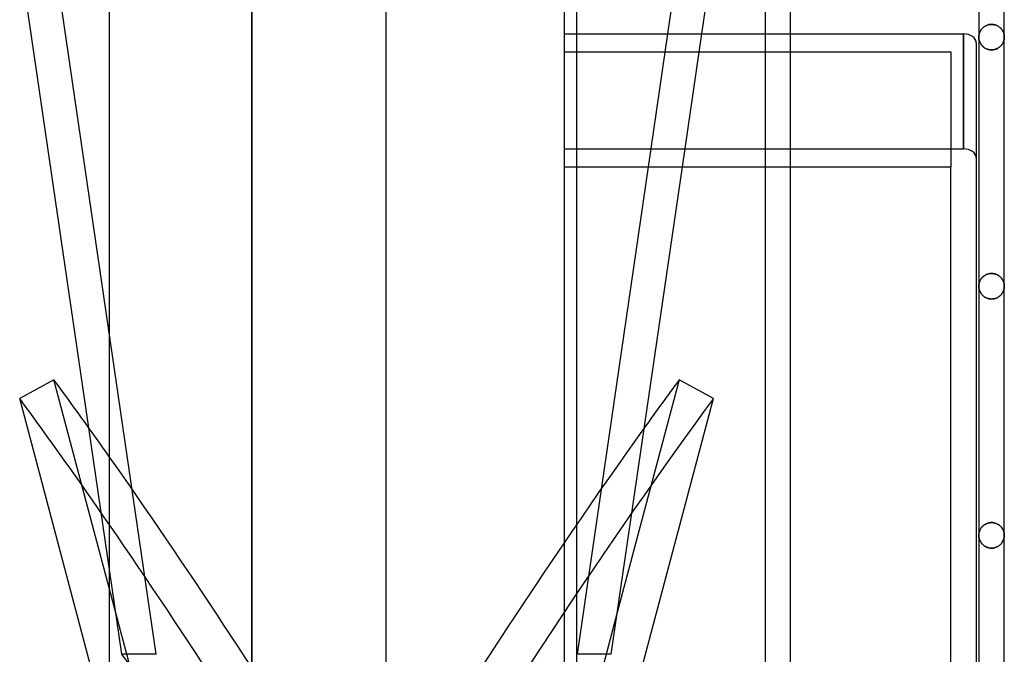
# Model space of a CAD drawing. Header units: millimetres. Extents: x -43 to 77, y -166 to 166.
# Tile 5 of 6: x -43 to 35, y 56 to 106. Entities that reach past the tile are written whole.
import ezdxf

# ---------------------------------------------------------------- set-up
doc = ezdxf.new("R2010")
doc.units = ezdxf.units.MM
doc.layers.add('HIDDEN', color=7, linetype='Continuous')
doc.layers.add('THICK', color=7, linetype='Continuous')

msp = doc.modelspace()

# ---------------------------------------------------------------- linework, layer by layer
at = {"layer": 'HIDDEN'}
for p, q in [((0, 142.55), (0, 0)), ((-24.49, 127.5), (-24.49, 0)), ((-32.008, 56.1), (-40.022, 110.932)), ((32.682, 105.026), (32.713, 105.072)), ((32.713, 105.072), (32.682, 105.026)), ((32.713, 105.072), (32.746, 105.116)), ((32.746, 105.116), (32.713, 105.072)), ((32.746, 105.116), (32.783, 105.158)), ((32.783, 105.158), (32.746, 105.116)), ((32.783, 105.158), (32.823, 105.199)), ((32.823, 105.199), (32.783, 105.158)), ((32.823, 105.199), (32.865, 105.239)), ((32.865, 105.239), (32.823, 105.199)), ((32.865, 105.239), (32.911, 105.277)), ((32.911, 105.277), (32.865, 105.239)), ((32.911, 105.277), (32.961, 105.312)), ((32.961, 105.312), (32.911, 105.277)), ((32.961, 105.312), (33.013, 105.345)), ((33.013, 105.345), (32.961, 105.312)), ((33.013, 105.345), (33.068, 105.376)), ((33.068, 105.376), (33.013, 105.345)), ((33.068, 105.376), (33.127, 105.403)), ((33.127, 105.403), (33.068, 105.376)), ((33.127, 105.403), (33.188, 105.427)), ((33.188, 105.427), (33.127, 105.403)), ((33.188, 105.427), (33.252, 105.448)), ((33.252, 105.448), (33.188, 105.427)), ((33.252, 105.448), (33.318, 105.464)), ((33.318, 105.464), (33.252, 105.448)), ((33.318, 105.464), (33.386, 105.476)), ((33.386, 105.476), (33.318, 105.464)), ((33.386, 105.476), (33.455, 105.483)), ((33.455, 105.483), (33.386, 105.476)), ((33.455, 105.483), (33.525, 105.485)), ((33.525, 105.485), (33.455, 105.483)), ((33.525, 105.485), (33.598, 105.483)), ((33.598, 105.483), (33.525, 105.485)), ((33.598, 105.483), (33.67, 105.475)), ((33.67, 105.475), (33.598, 105.483)), ((33.67, 105.475), (33.74, 105.462)), ((33.74, 105.462), (33.67, 105.475)), ((33.74, 105.462), (33.808, 105.445)), ((33.808, 105.445), (33.74, 105.462)), ((33.808, 105.445), (33.874, 105.423)), ((33.874, 105.423), (33.808, 105.445)), ((33.874, 105.423), (33.937, 105.397)), ((33.937, 105.397), (33.874, 105.423)), ((33.937, 105.397), (33.997, 105.368)), ((33.997, 105.368), (33.937, 105.397)), ((33.997, 105.368), (34.054, 105.335)), ((34.054, 105.335), (33.997, 105.368)), ((34.054, 105.335), (34.107, 105.3)), ((34.107, 105.3), (34.054, 105.335)), ((34.107, 105.3), (34.157, 105.262)), ((34.157, 105.262), (34.107, 105.3)), ((34.157, 105.262), (34.203, 105.222)), ((34.203, 105.222), (34.157, 105.262)), ((34.203, 105.222), (34.246, 105.181)), ((34.246, 105.181), (34.203, 105.222)), ((34.246, 105.181), (34.286, 105.137)), ((34.286, 105.137), (34.246, 105.181)), ((34.286, 105.137), (34.322, 105.092)), ((34.322, 105.092), (34.286, 105.137)), ((34.322, 105.092), (34.355, 105.046)), ((34.355, 105.046), (34.322, 105.092)), ((34.355, 105.046), (34.385, 104.998)), ((34.385, 104.998), (34.355, 105.046)), ((0, 104.74), (1, 104.74)), ((8.117, 104.74), (6.592, 94.31)), ((9.277, 94.31), (10.802, 104.74)), ((15.762, 104.74), (17.762, 104.74)), ((31.325, 95.725), (31.325, 104.74)), ((32.525, 104.49), (32.526, 104.54)), ((32.526, 104.54), (32.525, 104.49)), ((32.527, 104.435), (32.525, 104.49)), ((32.525, 104.49), (32.527, 104.435)), ((32.526, 104.54), (32.53, 104.59)), ((32.53, 104.59), (32.526, 104.54)), ((32.531, 104.379), (32.527, 104.435)), ((32.527, 104.435), (32.531, 104.379)), ((32.53, 104.59), (32.536, 104.64)), ((32.536, 104.64), (32.53, 104.59)), ((32.539, 104.324), (32.531, 104.379)), ((32.531, 104.379), (32.539, 104.324)), ((32.536, 104.64), (32.545, 104.69)), ((32.545, 104.69), (32.536, 104.64)), ((32.549, 104.27), (32.539, 104.324)), ((32.539, 104.324), (32.549, 104.27)), ((32.545, 104.69), (32.557, 104.74)), ((32.557, 104.74), (32.545, 104.69)), ((32.563, 104.216), (32.549, 104.27)), ((32.549, 104.27), (32.563, 104.216)), ((32.557, 104.74), (32.571, 104.789)), ((32.571, 104.789), (32.557, 104.74)), ((32.571, 104.789), (32.588, 104.838)), ((32.588, 104.838), (32.571, 104.789)), ((32.588, 104.838), (32.607, 104.886)), ((32.607, 104.886), (32.588, 104.838)), ((32.607, 104.886), (32.629, 104.934)), ((32.629, 104.934), (32.607, 104.886)), ((32.629, 104.934), (32.654, 104.981)), ((32.654, 104.981), (32.629, 104.934)), ((32.654, 104.981), (32.682, 105.026)), ((32.682, 105.026), (32.654, 104.981)), ((34.385, 104.998), (34.412, 104.95)), ((34.412, 104.95), (34.385, 104.998)), ((34.412, 104.95), (34.436, 104.901)), ((34.436, 104.901), (34.412, 104.95)), ((34.436, 104.901), (34.457, 104.851)), ((34.457, 104.851), (34.436, 104.901)), ((34.457, 104.851), (34.475, 104.8)), ((34.475, 104.8), (34.457, 104.851)), ((34.475, 104.8), (34.491, 104.749)), ((34.491, 104.749), (34.475, 104.8)), ((34.488, 104.22), (34.501, 104.273)), ((34.501, 104.273), (34.488, 104.22)), ((34.491, 104.749), (34.503, 104.698)), ((34.503, 104.698), (34.491, 104.749)), ((34.501, 104.273), (34.512, 104.327)), ((34.512, 104.327), (34.501, 104.273)), ((34.503, 104.698), (34.513, 104.646)), ((34.513, 104.646), (34.503, 104.698)), ((34.512, 104.327), (34.519, 104.381)), ((34.519, 104.381), (34.512, 104.327)), ((34.513, 104.646), (34.52, 104.594)), ((34.52, 104.594), (34.513, 104.646)), ((34.519, 104.381), (34.524, 104.436)), ((34.524, 104.436), (34.519, 104.381)), ((34.52, 104.594), (34.524, 104.542)), ((34.524, 104.542), (34.52, 104.594)), ((34.524, 104.542), (34.525, 104.49)), ((34.525, 104.49), (34.524, 104.542)), ((34.524, 104.436), (34.525, 104.49)), ((34.525, 104.49), (34.524, 104.436)), ((32.58, 104.163), (32.563, 104.216)), ((32.563, 104.216), (32.58, 104.163)), ((32.599, 104.112), (32.58, 104.163)), ((32.58, 104.163), (32.599, 104.112)), ((32.621, 104.061), (32.599, 104.112)), ((32.599, 104.112), (32.621, 104.061)), ((32.646, 104.012), (32.621, 104.061)), ((32.621, 104.061), (32.646, 104.012)), ((32.674, 103.963), (32.646, 104.012)), ((32.646, 104.012), (32.674, 103.963)), ((32.704, 103.917), (32.674, 103.963)), ((32.674, 103.963), (32.704, 103.917)), ((32.738, 103.871), (32.704, 103.917)), ((32.704, 103.917), (32.738, 103.871)), ((32.774, 103.827), (32.738, 103.871)), ((32.738, 103.871), (32.774, 103.827)), ((32.814, 103.784), (32.774, 103.827)), ((32.774, 103.827), (32.814, 103.784)), ((32.857, 103.743), (32.814, 103.784)), ((32.814, 103.784), (32.857, 103.743)), ((32.903, 103.704), (32.857, 103.743)), ((32.857, 103.743), (32.903, 103.704)), ((32.953, 103.667), (32.903, 103.704)), ((32.903, 103.704), (32.953, 103.667)), ((33.005, 103.632), (32.953, 103.667)), ((32.953, 103.667), (33.005, 103.632)), ((33.061, 103.6), (33.005, 103.632)), ((33.005, 103.632), (33.061, 103.6)), ((33.12, 103.572), (33.061, 103.6)), ((33.061, 103.6), (33.12, 103.572)), ((33.182, 103.546), (33.12, 103.572)), ((33.12, 103.572), (33.182, 103.546)), ((33.247, 103.525), (33.182, 103.546)), ((33.182, 103.546), (33.247, 103.525)), ((33.314, 103.508), (33.247, 103.525)), ((33.247, 103.525), (33.314, 103.508)), ((33.383, 103.495), (33.314, 103.508)), ((33.314, 103.508), (33.383, 103.495)), ((33.454, 103.488), (33.383, 103.495)), ((33.383, 103.495), (33.454, 103.488)), ((33.601, 103.488), (33.676, 103.497)), ((33.676, 103.497), (33.601, 103.488)), ((33.676, 103.497), (33.749, 103.511)), ((33.749, 103.511), (33.676, 103.497)), ((33.749, 103.511), (33.82, 103.53)), ((33.82, 103.53), (33.749, 103.511)), ((33.82, 103.53), (33.888, 103.554)), ((33.888, 103.554), (33.82, 103.53)), ((33.888, 103.554), (33.952, 103.582)), ((33.952, 103.582), (33.888, 103.554)), ((33.952, 103.582), (34.014, 103.614)), ((34.014, 103.614), (33.952, 103.582)), ((34.014, 103.614), (34.072, 103.649)), ((34.072, 103.649), (34.014, 103.614)), ((34.072, 103.649), (34.126, 103.687)), ((34.126, 103.687), (34.072, 103.649)), ((34.126, 103.687), (34.176, 103.728)), ((34.176, 103.728), (34.126, 103.687)), ((34.176, 103.728), (34.223, 103.771)), ((34.223, 103.771), (34.176, 103.728)), ((34.223, 103.771), (34.266, 103.816)), ((34.266, 103.816), (34.223, 103.771)), ((34.266, 103.816), (34.306, 103.863)), ((34.306, 103.863), (34.266, 103.816)), ((34.306, 103.863), (34.341, 103.911)), ((34.341, 103.911), (34.306, 103.863)), ((34.341, 103.911), (34.374, 103.96)), ((34.374, 103.96), (34.341, 103.911)), ((34.374, 103.96), (34.403, 104.011)), ((34.403, 104.011), (34.374, 103.96)), ((34.403, 104.011), (34.429, 104.062)), ((34.429, 104.062), (34.403, 104.011)), ((34.429, 104.062), (34.452, 104.114)), ((34.452, 104.114), (34.429, 104.062)), ((34.452, 104.114), (34.471, 104.167)), ((34.471, 104.167), (34.452, 104.114)), ((34.471, 104.167), (34.488, 104.22)), ((34.488, 104.22), (34.471, 104.167)), ((0, 103.326), (30.325, 103.326)), ((0, 103.326), (30.325, 103.326)), ((30.325, 103.326), (30.325, 94.31)), ((33.525, 103.485), (33.454, 103.488)), ((33.454, 103.488), (33.525, 103.485)), ((33.525, 103.485), (33.601, 103.488)), ((33.601, 103.488), (33.525, 103.485)), ((0, 95.725), (31.325, 95.725)), ((0, 95.725), (1, 95.725)), ((15.762, 95.725), (17.762, 95.725)), ((0, 94.31), (1, 94.31)), ((15.762, 94.31), (17.762, 94.31)), ((32.893, 85.732), (32.847, 85.692)), ((32.865, 85.708), (32.911, 85.746)), ((32.943, 85.769), (32.893, 85.732)), ((32.911, 85.746), (32.961, 85.782)), ((32.996, 85.805), (32.943, 85.769)), ((32.961, 85.782), (33.013, 85.815)), ((33.053, 85.837), (32.996, 85.805)), ((33.013, 85.815), (33.068, 85.845)), ((33.113, 85.866), (33.053, 85.837)), ((33.068, 85.845), (33.127, 85.872)), ((33.176, 85.892), (33.113, 85.866)), ((33.127, 85.872), (33.188, 85.896)), ((33.242, 85.914), (33.176, 85.892)), ((33.188, 85.896), (33.252, 85.917)), ((33.31, 85.931), (33.242, 85.914)), ((33.252, 85.917), (33.318, 85.933)), ((33.381, 85.944), (33.31, 85.931)), ((33.318, 85.933), (33.386, 85.945)), ((33.452, 85.952), (33.381, 85.944)), ((33.386, 85.945), (33.455, 85.952)), ((33.525, 85.954), (33.452, 85.952)), ((33.455, 85.952), (33.525, 85.954)), ((33.525, 85.954), (33.598, 85.952)), ((33.595, 85.952), (33.525, 85.954)), ((33.664, 85.945), (33.595, 85.952)), ((33.598, 85.952), (33.669, 85.944)), ((33.732, 85.933), (33.664, 85.945)), ((33.669, 85.944), (33.74, 85.931)), ((33.798, 85.917), (33.732, 85.933)), ((33.74, 85.931), (33.808, 85.914)), ((33.862, 85.896), (33.798, 85.917)), ((33.808, 85.914), (33.874, 85.892)), ((33.923, 85.872), (33.862, 85.896)), ((33.874, 85.892), (33.937, 85.866)), ((33.982, 85.845), (33.923, 85.872)), ((33.937, 85.866), (33.997, 85.837)), ((34.037, 85.815), (33.982, 85.845)), ((33.997, 85.837), (34.054, 85.805)), ((34.089, 85.782), (34.037, 85.815)), ((34.054, 85.805), (34.107, 85.769)), ((34.139, 85.746), (34.089, 85.782)), ((34.107, 85.769), (34.157, 85.732)), ((34.185, 85.708), (34.139, 85.746)), ((34.157, 85.732), (34.203, 85.692)), ((32.526, 85.012), (32.525, 84.96)), ((32.525, 84.96), (32.526, 85.01)), ((32.527, 84.905), (32.525, 84.96)), ((32.525, 84.96), (32.527, 84.905)), ((32.53, 85.064), (32.526, 85.012)), ((32.526, 85.01), (32.53, 85.06)), ((32.537, 85.116), (32.53, 85.064)), ((32.53, 85.06), (32.536, 85.11)), ((32.536, 85.11), (32.545, 85.16)), ((32.547, 85.168), (32.537, 85.116)), ((32.545, 85.16), (32.557, 85.21)), ((32.559, 85.219), (32.547, 85.168)), ((32.557, 85.21), (32.571, 85.259)), ((32.575, 85.27), (32.559, 85.219)), ((32.571, 85.259), (32.588, 85.308)), ((32.593, 85.321), (32.575, 85.27)), ((32.588, 85.308), (32.607, 85.356)), ((32.614, 85.371), (32.593, 85.321)), ((32.607, 85.356), (32.629, 85.403)), ((32.638, 85.42), (32.614, 85.371)), ((32.629, 85.403), (32.654, 85.45)), ((32.664, 85.468), (32.638, 85.42)), ((32.654, 85.45), (32.682, 85.496)), ((32.695, 85.515), (32.664, 85.468)), ((32.682, 85.496), (32.713, 85.541)), ((32.728, 85.562), (32.695, 85.515)), ((32.713, 85.541), (32.746, 85.585)), ((32.764, 85.607), (32.728, 85.562)), ((32.746, 85.585), (32.783, 85.628)), ((32.804, 85.65), (32.764, 85.607)), ((32.783, 85.628), (32.823, 85.669)), ((32.847, 85.692), (32.804, 85.65)), ((32.823, 85.669), (32.865, 85.708)), ((34.227, 85.669), (34.185, 85.708)), ((34.203, 85.692), (34.246, 85.65)), ((34.267, 85.628), (34.227, 85.669)), ((34.246, 85.65), (34.286, 85.607)), ((34.304, 85.585), (34.267, 85.628)), ((34.286, 85.607), (34.322, 85.562)), ((34.337, 85.541), (34.304, 85.585)), ((34.322, 85.562), (34.355, 85.515)), ((34.368, 85.496), (34.337, 85.541)), ((34.355, 85.515), (34.386, 85.468)), ((34.396, 85.45), (34.368, 85.496)), ((34.386, 85.468), (34.412, 85.42)), ((34.421, 85.403), (34.396, 85.45)), ((34.412, 85.42), (34.436, 85.371)), ((34.443, 85.356), (34.421, 85.403)), ((34.436, 85.371), (34.457, 85.321)), ((34.462, 85.308), (34.443, 85.356)), ((34.457, 85.321), (34.475, 85.27)), ((34.479, 85.259), (34.462, 85.308)), ((34.475, 85.27), (34.491, 85.219)), ((34.493, 85.21), (34.479, 85.259)), ((34.491, 85.219), (34.503, 85.168)), ((34.505, 85.16), (34.493, 85.21)), ((34.503, 85.168), (34.513, 85.116)), ((34.514, 85.11), (34.505, 85.16)), ((34.513, 85.116), (34.52, 85.064)), ((34.52, 85.06), (34.514, 85.11)), ((34.52, 85.064), (34.524, 85.012)), ((34.524, 85.01), (34.52, 85.06)), ((34.524, 85.012), (34.525, 84.96)), ((34.525, 84.96), (34.524, 85.01)), ((34.524, 84.906), (34.525, 84.96)), ((34.525, 84.96), (34.524, 84.906)), ((32.531, 84.849), (32.527, 84.905)), ((32.527, 84.905), (32.531, 84.849)), ((32.539, 84.794), (32.531, 84.849)), ((32.531, 84.849), (32.539, 84.794)), ((32.549, 84.74), (32.539, 84.794)), ((32.539, 84.794), (32.549, 84.74)), ((32.563, 84.687), (32.549, 84.74)), ((32.549, 84.74), (32.563, 84.687)), ((32.579, 84.634), (32.563, 84.687)), ((32.563, 84.687), (32.579, 84.634)), ((32.599, 84.582), (32.579, 84.634)), ((32.579, 84.634), (32.599, 84.582)), ((32.621, 84.532), (32.599, 84.582)), ((32.599, 84.582), (32.621, 84.532)), ((32.646, 84.482), (32.621, 84.532)), ((32.621, 84.532), (32.646, 84.482)), ((32.673, 84.434), (32.646, 84.482)), ((32.646, 84.482), (32.673, 84.434)), ((32.704, 84.387), (32.673, 84.434)), ((32.673, 84.434), (32.704, 84.387)), ((32.737, 84.342), (32.704, 84.387)), ((32.704, 84.387), (32.737, 84.342)), ((32.774, 84.297), (32.737, 84.342)), ((32.737, 84.342), (32.774, 84.297)), ((32.813, 84.254), (32.774, 84.297)), ((32.774, 84.297), (32.813, 84.254)), ((32.856, 84.213), (32.813, 84.254)), ((32.813, 84.254), (32.856, 84.213)), ((32.902, 84.174), (32.856, 84.213)), ((32.856, 84.213), (32.902, 84.174)), ((34.126, 84.157), (34.176, 84.198)), ((34.176, 84.198), (34.126, 84.157)), ((34.176, 84.198), (34.223, 84.241)), ((34.223, 84.241), (34.176, 84.198)), ((34.223, 84.241), (34.266, 84.286)), ((34.266, 84.286), (34.223, 84.241)), ((34.266, 84.286), (34.306, 84.333)), ((34.306, 84.333), (34.266, 84.286)), ((34.306, 84.333), (34.341, 84.381)), ((34.341, 84.381), (34.306, 84.333)), ((34.341, 84.381), (34.374, 84.43)), ((34.374, 84.43), (34.341, 84.381)), ((34.374, 84.43), (34.403, 84.48)), ((34.403, 84.48), (34.374, 84.43)), ((34.403, 84.48), (34.429, 84.532)), ((34.429, 84.532), (34.403, 84.48)), ((34.429, 84.532), (34.452, 84.584)), ((34.452, 84.584), (34.429, 84.532)), ((34.452, 84.584), (34.471, 84.636)), ((34.471, 84.636), (34.452, 84.584)), ((34.471, 84.636), (34.488, 84.69)), ((34.488, 84.69), (34.471, 84.636)), ((34.488, 84.69), (34.501, 84.743)), ((34.501, 84.743), (34.488, 84.69)), ((34.501, 84.743), (34.512, 84.797)), ((34.512, 84.797), (34.501, 84.743)), ((34.512, 84.797), (34.519, 84.851)), ((34.519, 84.851), (34.512, 84.797)), ((34.519, 84.851), (34.524, 84.906)), ((34.524, 84.906), (34.519, 84.851)), ((32.952, 84.137), (32.902, 84.174)), ((32.902, 84.174), (32.952, 84.137)), ((33.005, 84.102), (32.952, 84.137)), ((32.952, 84.137), (33.005, 84.102)), ((33.06, 84.07), (33.005, 84.102)), ((33.005, 84.102), (33.06, 84.07)), ((33.119, 84.041), (33.06, 84.07)), ((33.06, 84.07), (33.119, 84.041)), ((33.181, 84.016), (33.119, 84.041)), ((33.119, 84.041), (33.181, 84.016)), ((33.246, 83.994), (33.181, 84.016)), ((33.181, 84.016), (33.246, 83.994)), ((33.314, 83.977), (33.246, 83.994)), ((33.246, 83.994), (33.314, 83.977)), ((33.383, 83.964), (33.314, 83.977)), ((33.314, 83.977), (33.383, 83.964)), ((33.454, 83.957), (33.383, 83.964)), ((33.383, 83.964), (33.454, 83.957)), ((33.525, 83.954), (33.454, 83.957)), ((33.454, 83.957), (33.525, 83.954)), ((33.525, 83.954), (33.601, 83.957)), ((33.601, 83.957), (33.525, 83.954)), ((33.601, 83.957), (33.676, 83.966)), ((33.676, 83.966), (33.601, 83.957)), ((33.676, 83.966), (33.749, 83.98)), ((33.749, 83.98), (33.676, 83.966)), ((33.749, 83.98), (33.82, 83.999)), ((33.82, 83.999), (33.749, 83.98)), ((33.82, 83.999), (33.888, 84.023)), ((33.888, 84.023), (33.82, 83.999)), ((33.888, 84.023), (33.953, 84.051)), ((33.953, 84.051), (33.888, 84.023)), ((33.953, 84.051), (34.014, 84.083)), ((34.014, 84.083), (33.953, 84.051)), ((34.014, 84.083), (34.072, 84.118)), ((34.072, 84.118), (34.014, 84.083)), ((34.072, 84.118), (34.126, 84.157)), ((34.126, 84.157), (34.072, 84.118)), ((-32.008, 47.477), (-40.022, 77.623)), ((-34.692, 56.1), (-37.288, 73.857)), ((33.452, 66.42), (33.381, 66.412)), ((33.386, 66.413), (33.455, 66.42)), ((33.525, 66.422), (33.452, 66.42)), ((33.455, 66.42), (33.525, 66.422)), ((33.525, 66.422), (33.598, 66.42)), ((33.595, 66.42), (33.525, 66.422)), ((33.664, 66.413), (33.595, 66.42)), ((33.598, 66.42), (33.669, 66.412)), ((32.545, 65.63), (32.557, 65.679)), ((32.559, 65.689), (32.547, 65.638)), ((32.557, 65.679), (32.571, 65.729)), ((32.574, 65.74), (32.559, 65.689)), ((32.571, 65.729), (32.588, 65.777)), ((32.593, 65.79), (32.574, 65.74)), ((32.588, 65.777), (32.607, 65.825)), ((32.613, 65.84), (32.593, 65.79)), ((32.607, 65.825), (32.629, 65.873)), ((32.637, 65.889), (32.613, 65.84)), ((32.629, 65.873), (32.654, 65.92)), ((32.664, 65.937), (32.637, 65.889)), ((32.654, 65.92), (32.682, 65.966)), ((32.695, 65.985), (32.664, 65.937)), ((32.682, 65.966), (32.713, 66.011)), ((32.728, 66.031), (32.695, 65.985)), ((32.713, 66.011), (32.746, 66.055)), ((32.764, 66.076), (32.728, 66.031)), ((32.746, 66.055), (32.783, 66.097)), ((32.804, 66.119), (32.764, 66.076)), ((32.783, 66.097), (32.823, 66.138)), ((32.847, 66.161), (32.804, 66.119)), ((32.823, 66.138), (32.866, 66.178)), ((32.894, 66.201), (32.847, 66.161)), ((32.866, 66.178), (32.912, 66.215)), ((32.943, 66.239), (32.894, 66.201)), ((32.912, 66.215), (32.961, 66.251)), ((32.997, 66.274), (32.943, 66.239)), ((32.961, 66.251), (33.013, 66.284)), ((33.054, 66.306), (32.997, 66.274)), ((33.013, 66.284), (33.069, 66.314)), ((33.113, 66.335), (33.054, 66.306)), ((33.069, 66.314), (33.127, 66.341)), ((33.176, 66.361), (33.113, 66.335)), ((33.127, 66.341), (33.188, 66.365)), ((33.242, 66.382), (33.176, 66.361)), ((33.188, 66.365), (33.252, 66.385)), ((33.31, 66.399), (33.242, 66.382)), ((33.252, 66.385), (33.318, 66.401)), ((33.381, 66.412), (33.31, 66.399)), ((33.318, 66.401), (33.386, 66.413)), ((33.732, 66.401), (33.664, 66.413)), ((33.669, 66.412), (33.74, 66.399)), ((33.798, 66.385), (33.732, 66.401)), ((33.74, 66.399), (33.808, 66.382)), ((33.862, 66.365), (33.798, 66.385)), ((33.808, 66.382), (33.874, 66.361)), ((33.923, 66.341), (33.862, 66.365)), ((33.874, 66.361), (33.937, 66.335)), ((33.981, 66.314), (33.923, 66.341)), ((33.937, 66.335), (33.996, 66.306)), ((34.037, 66.284), (33.981, 66.314)), ((33.996, 66.306), (34.053, 66.274)), ((34.089, 66.251), (34.037, 66.284)), ((34.053, 66.274), (34.107, 66.239)), ((34.138, 66.215), (34.089, 66.251)), ((34.107, 66.239), (34.156, 66.201)), ((34.184, 66.178), (34.138, 66.215)), ((34.156, 66.201), (34.203, 66.161)), ((34.227, 66.138), (34.184, 66.178)), ((34.203, 66.161), (34.246, 66.119)), ((34.267, 66.097), (34.227, 66.138)), ((34.246, 66.119), (34.286, 66.076)), ((34.304, 66.055), (34.267, 66.097)), ((34.286, 66.076), (34.322, 66.031)), ((34.337, 66.011), (34.304, 66.055)), ((34.322, 66.031), (34.355, 65.985)), ((34.368, 65.966), (34.337, 66.011)), ((34.355, 65.985), (34.386, 65.937)), ((34.396, 65.92), (34.368, 65.966)), ((34.386, 65.937), (34.413, 65.889)), ((34.421, 65.873), (34.396, 65.92)), ((34.413, 65.889), (34.437, 65.84)), ((34.443, 65.825), (34.421, 65.873)), ((34.437, 65.84), (34.457, 65.79)), ((34.462, 65.777), (34.443, 65.825)), ((34.457, 65.79), (34.476, 65.74)), ((34.479, 65.729), (34.462, 65.777)), ((34.476, 65.74), (34.491, 65.689)), ((34.493, 65.679), (34.479, 65.729)), ((34.491, 65.689), (34.503, 65.638)), ((34.505, 65.63), (34.493, 65.679)), ((32.526, 65.482), (32.525, 65.43)), ((32.525, 65.43), (32.526, 65.48)), ((32.527, 65.375), (32.525, 65.43)), ((32.525, 65.43), (32.527, 65.375)), ((32.53, 65.534), (32.526, 65.482)), ((32.526, 65.48), (32.53, 65.53)), ((32.531, 65.319), (32.527, 65.375)), ((32.527, 65.375), (32.531, 65.319)), ((32.537, 65.586), (32.53, 65.534)), ((32.53, 65.53), (32.536, 65.58)), ((32.539, 65.265), (32.531, 65.319)), ((32.531, 65.319), (32.539, 65.265)), ((32.536, 65.58), (32.545, 65.63)), ((32.547, 65.638), (32.537, 65.586)), ((32.549, 65.211), (32.539, 65.265)), ((32.539, 65.265), (32.549, 65.211)), ((32.563, 65.157), (32.549, 65.211)), ((32.549, 65.211), (32.563, 65.157)), ((32.579, 65.105), (32.563, 65.157)), ((32.563, 65.157), (32.579, 65.105)), ((32.598, 65.053), (32.579, 65.105)), ((32.579, 65.105), (32.598, 65.053)), ((32.62, 65.002), (32.598, 65.053)), ((32.598, 65.053), (32.62, 65.002)), ((32.645, 64.953), (32.62, 65.002)), ((32.62, 65.002), (32.645, 64.953)), ((32.673, 64.905), (32.645, 64.953)), ((32.645, 64.953), (32.673, 64.905)), ((32.703, 64.858), (32.673, 64.905)), ((32.673, 64.905), (32.703, 64.858)), ((34.333, 64.838), (34.365, 64.886)), ((34.365, 64.886), (34.333, 64.838)), ((34.365, 64.886), (34.395, 64.935)), ((34.395, 64.935), (34.365, 64.886)), ((34.395, 64.935), (34.422, 64.986)), ((34.422, 64.986), (34.395, 64.935)), ((34.422, 64.986), (34.446, 65.039)), ((34.446, 65.039), (34.422, 64.986)), ((34.446, 65.039), (34.467, 65.092)), ((34.467, 65.092), (34.446, 65.039)), ((34.467, 65.092), (34.484, 65.147)), ((34.484, 65.147), (34.467, 65.092)), ((34.484, 65.147), (34.499, 65.202)), ((34.499, 65.202), (34.484, 65.147)), ((34.499, 65.202), (34.51, 65.258)), ((34.51, 65.258), (34.499, 65.202)), ((34.503, 65.638), (34.513, 65.586)), ((34.514, 65.58), (34.505, 65.63)), ((34.51, 65.258), (34.518, 65.315)), ((34.518, 65.315), (34.51, 65.258)), ((34.513, 65.586), (34.52, 65.534)), ((34.52, 65.53), (34.514, 65.58)), ((34.518, 65.315), (34.523, 65.372)), ((34.523, 65.372), (34.518, 65.315)), ((34.52, 65.534), (34.524, 65.482)), ((34.524, 65.48), (34.52, 65.53)), ((34.523, 65.372), (34.525, 65.43)), ((34.525, 65.43), (34.523, 65.372)), ((34.524, 65.482), (34.525, 65.43)), ((34.525, 65.43), (34.524, 65.48)), ((32.736, 64.812), (32.703, 64.858)), ((32.703, 64.858), (32.736, 64.812)), ((32.773, 64.767), (32.736, 64.812)), ((32.736, 64.812), (32.773, 64.767)), ((32.813, 64.724), (32.773, 64.767)), ((32.773, 64.767), (32.813, 64.724)), ((32.856, 64.683), (32.813, 64.724)), ((32.813, 64.724), (32.856, 64.683)), ((32.902, 64.643), (32.856, 64.683)), ((32.856, 64.683), (32.902, 64.643)), ((32.951, 64.606), (32.902, 64.643)), ((32.902, 64.643), (32.951, 64.606)), ((33.004, 64.571), (32.951, 64.606)), ((32.951, 64.606), (33.004, 64.571)), ((33.06, 64.539), (33.004, 64.571)), ((33.004, 64.571), (33.06, 64.539)), ((33.119, 64.51), (33.06, 64.539)), ((33.06, 64.539), (33.119, 64.51)), ((33.181, 64.484), (33.119, 64.51)), ((33.119, 64.51), (33.181, 64.484)), ((33.246, 64.463), (33.181, 64.484)), ((33.181, 64.484), (33.246, 64.463)), ((33.313, 64.445), (33.246, 64.463)), ((33.246, 64.463), (33.313, 64.445)), ((33.383, 64.433), (33.313, 64.445)), ((33.313, 64.445), (33.383, 64.433)), ((33.453, 64.425), (33.383, 64.433)), ((33.383, 64.433), (33.453, 64.425)), ((33.525, 64.422), (33.453, 64.425)), ((33.453, 64.425), (33.525, 64.422)), ((33.525, 64.422), (33.599, 64.425)), ((33.599, 64.425), (33.525, 64.422)), ((33.599, 64.425), (33.673, 64.433)), ((33.673, 64.433), (33.599, 64.425)), ((33.673, 64.433), (33.745, 64.447)), ((33.745, 64.447), (33.673, 64.433)), ((33.745, 64.447), (33.815, 64.466)), ((33.815, 64.466), (33.745, 64.447)), ((33.815, 64.466), (33.882, 64.489)), ((33.882, 64.489), (33.815, 64.466)), ((33.882, 64.489), (33.946, 64.516)), ((33.946, 64.516), (33.882, 64.489)), ((33.946, 64.516), (34.006, 64.547)), ((34.006, 64.547), (33.946, 64.516)), ((34.006, 64.547), (34.063, 64.582)), ((34.063, 64.582), (34.006, 64.547)), ((34.063, 64.582), (34.117, 64.619)), ((34.117, 64.619), (34.063, 64.582)), ((34.117, 64.619), (34.167, 64.659)), ((34.167, 64.659), (34.117, 64.619)), ((34.167, 64.659), (34.214, 64.701)), ((34.214, 64.701), (34.167, 64.659)), ((34.214, 64.701), (34.257, 64.745)), ((34.257, 64.745), (34.214, 64.701)), ((34.257, 64.745), (34.296, 64.791)), ((34.296, 64.791), (34.257, 64.745)), ((34.296, 64.791), (34.333, 64.838)), ((34.333, 64.838), (34.296, 64.791)), ((4.171, 59.377), (3.085, 55.29)), ((-23.217, 40.8), (-34.692, 56.1)), ((-32.008, 56.1), (-34.692, 56.1))]:
    msp.add_line(p, q, dxfattribs=at)
for centre, major_axis, ratio, start_param, end_param in [((31.325, 95.017), (-1, 0), 0.707107, -3.141593, -1.570796), ((-14.158, -0.737), (58.912, 107.29), 0.154508, 0.860168, 1.732833), ((-16.842, 0.737), (-58.912, -107.29), 0.154508, -2.232664, -1.451731), ((-14.158, 0.737), (-58.912, 107.29), 0.154508, -1.546779, -0.937667), ((-16.842, -0.737), (58.912, -107.29), 0.154508, 1.549254, 2.157462)]:
    msp.add_ellipse(centre, major_axis=major_axis, ratio=ratio, start_param=start_param, end_param=end_param, dxfattribs=at)
at = {"layer": 'THICK'}
for p, q in [((-13.95, -166.5), (-13.95, 166.5)), ((0, 166.5), (0, -166.5)), ((1, 1), (1, 143.547)), ((15.762, 143.547), (15.762, 1)), ((17.762, 1), (17.762, 143.547)), ((32.525, 143.547), (32.525, 1)), ((34.525, 0), (34.525, 143.55)), ((-35.65, -127.5), (-35.65, 127.5)), ((-24.49, 0), (-24.49, 127.5)), ((-37.288, 73.857), (-42.707, 110.932)), ((9.022, 110.932), (8.117, 104.74)), ((10.802, 104.74), (11.707, 110.932)), ((1, 104.74), (15.762, 104.74)), ((17.762, 104.74), (31.325, 104.74)), ((31.325, 104.74), (31.325, 95.725)), ((32.325, 104.033), (32.325, 95.017)), ((1, 95.725), (15.762, 95.725)), ((17.762, 95.725), (31.325, 95.725)), ((32.325, 95.017), (32.325, 43.231)), ((1, 94.31), (15.762, 94.31)), ((6.592, 94.31), (1.008, 56.1)), ((3.692, 56.1), (9.277, 94.31)), ((17.762, 94.31), (30.325, 94.31)), ((30.325, 43.524), (30.325, 94.31)), ((-40.022, 77.623), (-42.707, 76.148)), ((9.022, 77.623), (4.171, 59.377)), ((11.707, 76.148), (9.022, 77.623)), ((-35.65, 49.605), (-42.707, 76.148)), ((3.692, 46.003), (11.707, 76.148)), ((1.008, 56.1), (1, 56.09)), ((3.692, 56.1), (1.008, 56.1))]:
    msp.add_line(p, q, dxfattribs=at)
for centre, major_axis, ratio, start_param, end_param in [((31.325, 104.033), (1, 0), 0.707107, 0, 1.570796), ((31.325, 95.017), (-1, 0), 0.707107, 3.141593, 4.712389), ((-14.158, 0.737), (-58.912, 107.29), 0.154508, -0.937667, -0.860168), ((-16.842, 0.737), (-58.912, -107.29), 0.154508, -2.281425, -2.232664), ((-16.842, -0.737), (58.912, -107.29), 0.154508, 2.157462, 2.281425)]:
    msp.add_ellipse(centre, major_axis=major_axis, ratio=ratio, start_param=start_param, end_param=end_param, dxfattribs=at)

doc.saveas('drawing.dxf')
